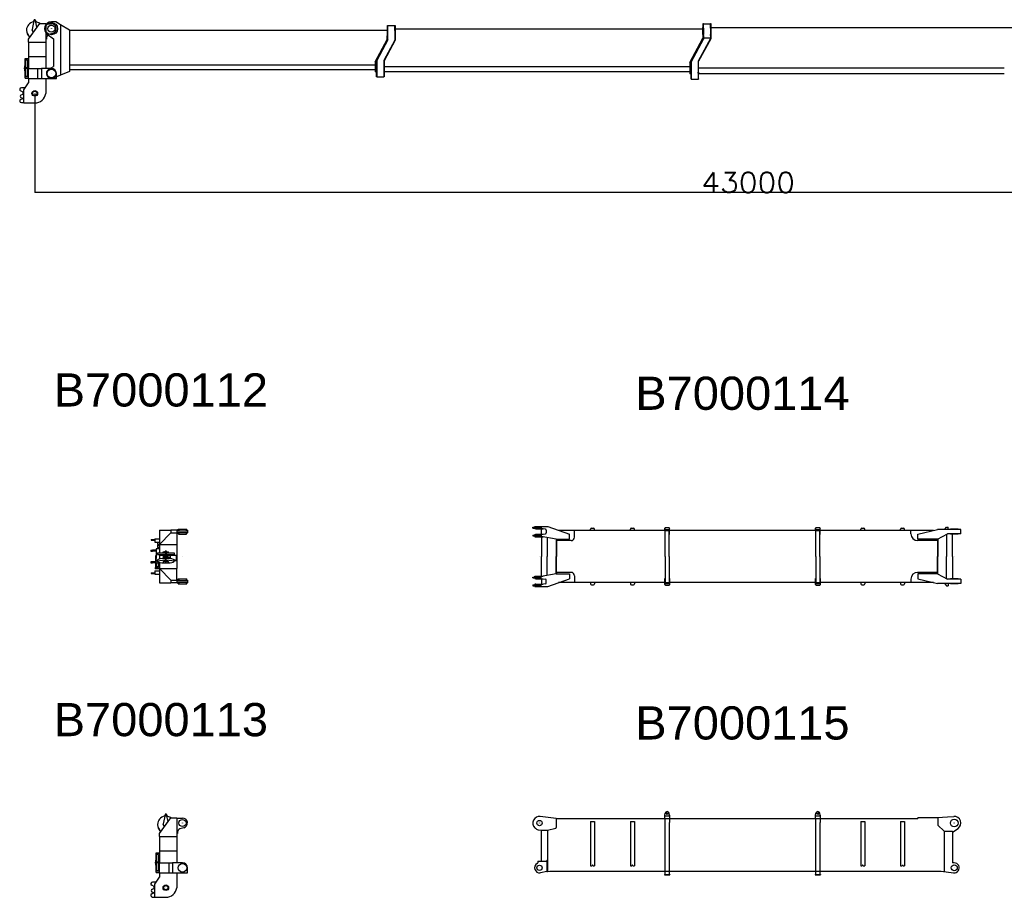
# Model space of a CAD drawing. Extents: x 1292 to 96515, y -55444 to 58338.
# Tile 34 of 80: x 2104 to 31779, y -24748 to 1701. Entities that reach past the tile are written whole.
import ezdxf

# ---------------------------------------------------------------- set-up
doc = ezdxf.new("R2010")
doc.units = 0
doc.header["$PDMODE"] = 35
doc.layers.get('0').update_dxf_attribs({"linetype": 'CONTINUOUS'})
doc.layers.get('DEFPOINTS').update_dxf_attribs({"linetype": 'CONTINUOUS'})
doc.styles.add('MX_DIMTXSTY_3', font='txt.shx', dxfattribs={"width": 1.1, "bigfont": 'extfont.shx'})
doc.styles.add('MX_NOTE_STANDARD', font='txt.shx', dxfattribs={"bigfont": 'extfont.shx'})
doc.dimstyles.new('MXDIMSTYLE', dxfattribs={"dimtxt": 2.8, "dimasz": 2.5, "dimexe": 1, "dimexo": 0.5, "dimgap": 0.5, "dimtad": 1, "dimdsep": 46, "dimtxsty": 'MX_NOTE_STANDARD', "dimblk1": 'OPEN30', "dimblk2": 'OPEN30', "dimsah": 1, "dimcen": 2.5, "dimadec": 0, "dimazin": 0, "dimtfac": 1, "dimtmove": 0, "dimatfit": 3, "dimldrblk": 'OPEN30', "dimfxl": 1, "dimtzin": 0, "dimarcsym": 0})

# ---------------------------------------------------------------- blocks, each defined once
blk = doc.blocks.new('_OPEN30')
at = {"color": 0, "linetype": 'ByBlock', "lineweight": -2}
for p, q in [((-1, 0.267949), (0, 0)), ((0, 0), (-1, -0.267949)), ((0, 0), (-1, 0))]:
    blk.add_line(p, q, dxfattribs=at)
blk = doc.blocks.new('*D14')
at = {"color": 0, "linetype": 'Continuous', "lineweight": -2}
for p, q in [((45558.661174, 1249.810689), (45558.661174, -3509.001811)), ((2558.661864, -520.189799), (2558.661864, -3509.001811)), ((45555.891174, -3508.001811), (2561.431864, -3508.001811))]:
    blk.add_line(p, q, dxfattribs=at)
at = {"layer": 'DEFPOINTS', "color": 0, "linetype": 'Continuous', "lineweight": 0}
for p in [(45558.661174, 1250.310689), (2558.661864, -519.689799), (2558.661864, -3508.001811)]:
    blk.add_point(p, dxfattribs=at)
at = {"color": 0, "linetype": 'Continuous', "lineweight": -2, "xscale": 2.77, "yscale": 2.77, "zscale": 2.77, "rotation": 180}
blk.add_blockref('_OPEN30', (2558.661864, -3508.001811), dxfattribs=at)
at = {"color": 0, "linetype": 'Continuous', "lineweight": -2, "xscale": 2.77, "yscale": 2.77, "zscale": 2.77}
blk.add_blockref('_OPEN30', (45558.661174, -3508.001811), dxfattribs=at)
at = {"color": 0, "linetype": 'Continuous', "insert": (24058.661174, -3207.501811), "char_height": 600, "attachment_point": 5, "line_spacing_factor": 0.792857, "style": 'MX_DIMTXSTY_3'}
blk.add_mtext('\\A1;43000', dxfattribs=at)

msp = doc.modelspace()

# ---------------------------------------------------------------- linework, layer by layer
at = {"color": 41, "linetype": 'Continuous'}
for p, q in [((2368.66, 1113.51), (2708.66, 1590.31)), ((2534.12, 1680.82), (2480.13, 1406.74)), ((2521.75, 1631.75), (2531.2, 1665.96)), ((2541.66, 1676.11), (2541.66, 1679.24)), ((2575.66, 1676.11), (2575.66, 1679.24)), ((2624.33, 1472.04), (2583.2, 1680.82)), ((2608.88, 1629.42), (2583.93, 1677.15)), ((2708.66, 1590.31), (2888.66, 1590.31)), ((2888.66, 1590.31), (2888.66, 1028.31)), ((2888.66, 1580.31), (3058.66, 1580.31)), ((2308.66, 1387.52), (2308.66, 1379.08)), ((2384.98, 1136.39), (2399.43, 1188.73)), ((2478.66, 1389.77), (2478.66, 1391.65)), ((3100.66, 1286.31), (2980.66, 1251.31)), ((2368.66, 1028.31), (2368.66, 1113.51)), ((2368.66, 1028.31), (2888.66, 1028.31)), ((2368.66, 1028.31), (2368.66, 593.31)), ((2908.66, 1110.31), (2888.66, 1110.31)), ((2888.66, 1028.31), (2888.66, 593.31)), ((2908.66, 1155.31), (2908.66, 1110.31)), ((2264.06, 315.31), (2252.06, 315.31)), ((2252.06, 315.31), (2252.06, 313.84)), ((2252.06, 313.84), (2252.06, 259.85)), ((2264.06, 527.31), (2368.66, 527.31)), ((2264.06, 276.92), (2264.06, 527.31)), ((2266.36, 525.01), (2368.66, 525.01)), ((2266.36, 245.31), (2266.36, 525.01)), ((2335.66, 485.31), (2281.66, 485.31)), ((2281.66, 485.31), (2281.66, 245.31)), ((2335.66, 485.31), (2335.66, 245.31)), ((2368.66, 593.31), (2368.66, 230.31)), ((2368.66, 593.31), (2888.66, 593.31)), ((2888.66, 593.31), (2888.66, 230.31)), ((2252.06, 252.31), (2233.96, 252.31)), ((2233.96, 252.31), (2233.96, 235.31)), ((2233.96, 235.31), (2233.96, 218.31)), ((2252.06, 218.31), (2233.96, 218.31)), ((2252.06, 259.85), (2252.06, 210.77)), ((2252.06, 210.77), (2252.06, 156.78)), ((2252.06, 156.78), (2252.06, 155.31)), ((2264.06, 155.31), (2252.06, 155.31)), ((2264.06, 276.92), (2264.06, 259.85)), ((2264.06, 259.85), (2264.06, 210.77)), ((2368.66, 245.31), (2264.06, 245.31)), ((2368.66, 225.31), (2264.06, 225.31)), ((2264.06, 210.77), (2264.06, 193.7)), ((2264.06, -56.69), (2264.06, 193.7)), ((2266.36, -54.39), (2266.36, 225.31)), ((2281.66, 225.31), (2281.66, -14.69)), ((2335.66, 225.31), (2335.66, -14.69)), ((2368.66, 230.31), (2654.26, 230.31)), ((2368.66, -69.69), (2368.66, 230.31)), ((2654.26, -69.69), (2654.26, 230.31)), ((2654.26, 230.31), (2758.66, 230.31)), ((3058.66, 230.31), (2758.66, 230.31)), ((2758.66, 230.31), (2758.66, -69.69)), ((3208.66, -69.69), (3208.66, 80.31)), ((2229.66, -417.09), (2368.66, -197.39)), ((2264.06, -56.69), (2368.66, -56.69)), ((2266.36, -54.39), (2368.66, -54.39)), ((2335.66, -14.69), (2281.66, -14.69)), ((2368.66, -69.69), (2654.26, -69.69)), ((2368.66, -69.69), (2368.66, -197.39)), ((2654.26, -69.69), (2758.66, -69.69)), ((2758.66, -69.69), (3208.66, -69.69)), ((2888.66, -69.69), (2888.66, -519.69)), ((2203.66, -479.69), (2131.75, -444.63)), ((2152.59, -561.7), (2229.66, -533.69)), ((2272.3, -349.69), (2153.66, -349.69)), ((2203.66, -543.14), (2203.66, -479.69)), ((2229.66, -808.69), (2229.66, -417.09)), ((2131.75, -704.75), (2198.31, -672.3)), ((2229.66, -683.69), (2152.59, -655.68)), ((2153.66, -799.69), (2229.66, -799.69)), ((2229.66, -808.69), (2558.66, -808.69)), ((6179.22, -13946.56), (6179.22, -14041.56)), ((6179.22, -13946.56), (6318.22, -13946.56)), ((6318.22, -13686.56), (6658.22, -13686.56)), ((6318.22, -13686.56), (6318.22, -14111.66)), ((6658.22, -13766.56), (6318.22, -14111.66)), ((6900.07, -13686.56), (6658.22, -13686.56)), ((6658.22, -13686.56), (6658.22, -13766.56)), ((6658.22, -13766.56), (6838.22, -13766.56)), ((6838.22, -13686.56), (6838.22, -13766.56)), ((6838.22, -13701.56), (7008.22, -13701.56)), ((6838.22, -13751.56), (7008.22, -13751.56)), ((6900.07, -13766.56), (6838.22, -13766.56)), ((6838.22, -13766.56), (6838.22, -14111.66)), ((6878.22, -13654.56), (6900.07, -13654.56)), ((6878.22, -13686.56), (6878.22, -13654.56)), ((6878.22, -13798.56), (6878.22, -13766.56)), ((6878.22, -13798.56), (6900.07, -13798.56)), ((6900.07, -13651.56), (7116.37, -13651.56)), ((6900.07, -13651.56), (6900.07, -13701.56)), ((6900.07, -13751.56), (6900.07, -13801.56)), ((6900.07, -13801.56), (7116.37, -13801.56)), ((7008.22, -13701.56), (7158.22, -13701.56)), ((7008.22, -13751.56), (7158.22, -13751.56)), ((7116.37, -13651.56), (7116.37, -13701.56)), ((7116.37, -13654.56), (7138.22, -13654.56)), ((7116.37, -13686.56), (7158.22, -13686.56)), ((7116.37, -13751.56), (7116.37, -13801.56)), ((7116.37, -13766.56), (7158.22, -13766.56)), ((7116.37, -13798.56), (7138.22, -13798.56)), ((7138.22, -13686.56), (7138.22, -13654.56)), ((7138.22, -13798.56), (7138.22, -13766.56)), ((7158.22, -13686.56), (7158.22, -13766.56)), ((6069.22, -13961.56), (6102.15, -13961.56)), ((6069.22, -13961.56), (6069.22, -13983.56)), ((6069.22, -13983.56), (6102.15, -13983.56)), ((6102.15, -13961.56), (6179.22, -13961.56)), ((6102.15, -13983.56), (6179.22, -13983.56)), ((6179.22, -14041.56), (6318.22, -14041.56)), ((6258.22, -14057.06), (6318.22, -14057.06)), ((6258.22, -14057.06), (6258.22, -14111.06)), ((6258.22, -14111.06), (6318.22, -14111.06)), ((6258.22, -14137.06), (6318.22, -14137.06)), ((6258.22, -14137.06), (6258.22, -14191.06)), ((6258.22, -14191.06), (6318.22, -14191.06)), ((6258.22, -14217.06), (6318.22, -14217.06)), ((6258.22, -14217.06), (6258.22, -14247.06)), ((6318.22, -14111.66), (6838.22, -14111.66)), ((6318.22, -14111.66), (6318.22, -14364.56)), ((6838.22, -14111.66), (6838.22, -14841.46)), ((6053.22, -14284.06), (6103.22, -14284.06)), ((6053.22, -14284.06), (6053.22, -14316.06)), ((6053.22, -14316.06), (6103.22, -14316.06)), ((6213.62, -14284.06), (6103.22, -14284.06)), ((6213.62, -14316.06), (6103.22, -14316.06)), ((6201.62, -14459.06), (6201.62, -14554.34)), ((6213.62, -14459.06), (6201.62, -14459.06)), ((6213.62, -14247.06), (6213.62, -14539.06)), ((6318.22, -14247.06), (6213.62, -14247.06)), ((6213.62, -14669.06), (6213.62, -14539.06)), ((6258.22, -14364.56), (6388.37, -14364.56)), ((6258.22, -14364.56), (6258.22, -14418.56)), ((6258.22, -14418.56), (6388.37, -14418.56)), ((6318.22, -14418.56), (6318.22, -14551.68)), ((6328.22, -14441.56), (6484.12, -14441.56)), ((6328.22, -14549.95), (6328.22, -14441.56)), ((6388.37, -14364.56), (6498.22, -14364.56)), ((6388.37, -14418.56), (6498.22, -14418.56)), ((6423.37, -14540.31), (6484.12, -14505.46)), ((6429.69, -14337.26), (6428.22, -14337.26)), ((6428.22, -14349.26), (6428.22, -14337.26)), ((6429.69, -14349.26), (6428.22, -14349.26)), ((6429.55, -14457.56), (6429.55, -14520.56)), ((6429.55, -14457.56), (6484.12, -14457.56)), ((6429.55, -14520.56), (6484.12, -14489.26)), ((6429.69, -14337.26), (6483.68, -14337.26)), ((6429.69, -14349.26), (6483.68, -14349.26)), ((6443.22, -14349.26), (6443.22, -14364.56)), ((6443.22, -14418.56), (6443.22, -14441.56)), ((6532.76, -14337.26), (6483.68, -14337.26)), ((6532.76, -14349.26), (6483.68, -14349.26)), ((6484.12, -14441.56), (6530.38, -14441.56)), ((6484.12, -14457.56), (6530.38, -14457.56)), ((6525.22, -14317.26), (6491.22, -14317.26)), ((6491.22, -14337.26), (6491.22, -14317.26)), ((6498.22, -14349.26), (6498.22, -14441.56)), ((6498.22, -14595.95), (6498.22, -14508.37)), ((6518.22, -14349.26), (6518.22, -14441.56)), ((6518.22, -14364.56), (6758.22, -14364.56)), ((6518.22, -14418.56), (6758.22, -14418.56)), ((6518.22, -14595.95), (6518.22, -14508.37)), ((6525.22, -14337.26), (6525.22, -14317.26)), ((6530.38, -14441.56), (6828.22, -14441.56)), ((6636.31, -14457.56), (6530.38, -14457.56)), ((6636.31, -14520.56), (6530.38, -14488.48)), ((6671.85, -14547.53), (6530.38, -14504.67)), ((6532.76, -14337.26), (6586.75, -14337.26)), ((6532.76, -14349.26), (6586.75, -14349.26)), ((6573.22, -14349.26), (6573.22, -14364.56)), ((6573.22, -14418.56), (6573.22, -14441.56)), ((6588.22, -14337.26), (6586.75, -14337.26)), ((6588.22, -14349.26), (6586.75, -14349.26)), ((6588.22, -14349.26), (6588.22, -14337.26)), ((6636.31, -14457.56), (6636.31, -14520.56)), ((6758.22, -14364.56), (6758.22, -14418.56)), ((6828.22, -14594.89), (6828.22, -14441.56)), ((6103.22, -14637.06), (6053.22, -14637.06)), ((6053.22, -14637.06), (6053.22, -14669.06)), ((6053.22, -14669.06), (6103.22, -14669.06)), ((6201.62, -14637.06), (6103.22, -14637.06)), ((6201.62, -14669.06), (6103.22, -14669.06)), ((6183.52, -14810.06), (6183.52, -14844.06)), ((6201.62, -14810.06), (6183.52, -14810.06)), ((6201.62, -14554.34), (6201.62, -14831.84)), ((6201.62, -14831.84), (6201.62, -14852.06)), ((6213.62, -14744.09), (6213.62, -14669.06)), ((6213.62, -14669.06), (6318.22, -14669.06)), ((6213.62, -14744.09), (6213.62, -14831.84)), ((6213.62, -14756.56), (6215.92, -14756.56)), ((6213.62, -14817.06), (6318.22, -14817.06)), ((6213.62, -14831.84), (6213.62, -14852.06)), ((6213.62, -14837.06), (6318.22, -14837.06)), ((6215.92, -14756.56), (6215.92, -14669.75)), ((6215.92, -14669.75), (6318.22, -14669.75)), ((6231.22, -14669.75), (6231.22, -14789.06)), ((6285.22, -14789.06), (6231.22, -14789.06)), ((6258.22, -14630.43), (6258.22, -14577.1)), ((6258.22, -14789.06), (6258.22, -14816.06)), ((6258.22, -14816.06), (6318.22, -14816.06)), ((6285.22, -14669.75), (6285.22, -14789.06)), ((6285.22, -14682.06), (6318.22, -14682.06)), ((6285.22, -14736.06), (6318.22, -14736.06)), ((6285.22, -14762.06), (6318.22, -14762.06)), ((6318.22, -14655.85), (6318.22, -14841.46)), ((6428.22, -14644.58), (6428.22, -14656.44)), ((6483.68, -14598.78), (6429.69, -14642.19)), ((6483.68, -14610.63), (6429.69, -14654.04)), ((6443.22, -14631.32), (6443.22, -14630.43)), ((6491.22, -14611.38), (6491.22, -14631.14)), ((6525.22, -14611.38), (6525.22, -14631.14)), ((6586.75, -14642.19), (6532.76, -14598.78)), ((6586.75, -14654.04), (6532.76, -14610.63)), ((6573.22, -14631.32), (6573.22, -14630.43)), ((6588.22, -14644.58), (6588.22, -14656.44)), ((6828.22, -14594.89), (6757.06, -14573.34)), ((6758.22, -14630.43), (6758.22, -14577.09)), ((6758.22, -14594.89), (6828.22, -14594.89)), ((6069.22, -14969.56), (6102.15, -14969.56)), ((6069.22, -14969.56), (6069.22, -14991.56)), ((6069.22, -14991.56), (6102.15, -14991.56)), ((6102.15, -14969.56), (6179.22, -14969.56)), ((6102.15, -14991.56), (6179.22, -14991.56)), ((6179.22, -14911.56), (6179.22, -15006.56)), ((6179.22, -14911.56), (6318.22, -14911.56)), ((6179.22, -15006.56), (6318.22, -15006.56)), ((6201.62, -14844.06), (6183.52, -14844.06)), ((6213.62, -14852.06), (6201.62, -14852.06)), ((6318.22, -14841.46), (6658.22, -15186.56)), ((6318.22, -14841.46), (6318.22, -15266.56)), ((6318.22, -14841.46), (6838.22, -14841.46)), ((6838.22, -15186.56), (6838.22, -14841.46)), ((6318.22, -15266.56), (6658.22, -15266.56)), ((6658.22, -15186.56), (6838.22, -15186.56)), ((6658.22, -15186.56), (6658.22, -15266.56)), ((6900.07, -15266.56), (6658.22, -15266.56)), ((6900.07, -15186.56), (6838.22, -15186.56)), ((6838.22, -15186.56), (6838.22, -15266.56)), ((6838.22, -15201.56), (7008.22, -15201.56)), ((6838.22, -15251.56), (7008.22, -15251.56)), ((6878.22, -15154.56), (6900.07, -15154.56)), ((6878.22, -15186.56), (6878.22, -15154.56)), ((6878.22, -15298.56), (6878.22, -15266.56)), ((6878.22, -15298.56), (6900.07, -15298.56)), ((6900.07, -15151.56), (7116.37, -15151.56)), ((6900.07, -15151.56), (6900.07, -15201.56)), ((6900.07, -15251.56), (6900.07, -15301.56)), ((6900.07, -15301.56), (7116.37, -15301.56)), ((7008.22, -15201.56), (7158.22, -15201.56)), ((7008.22, -15251.56), (7158.22, -15251.56)), ((7116.37, -15151.56), (7116.37, -15201.56)), ((7116.37, -15154.56), (7138.22, -15154.56)), ((7116.37, -15186.56), (7158.22, -15186.56)), ((7116.37, -15251.56), (7116.37, -15301.56)), ((7116.37, -15266.56), (7158.22, -15266.56)), ((7116.37, -15298.56), (7138.22, -15298.56)), ((7138.22, -15186.56), (7138.22, -15154.56)), ((7138.22, -15298.56), (7138.22, -15266.56)), ((7158.22, -15186.56), (7158.22, -15266.56)), ((6258.22, -22551.45), (6258.22, -22559.9)), ((6318.22, -22825.47), (6658.22, -22348.67)), ((6428.22, -22549.2), (6428.22, -22547.32)), ((6483.68, -22258.15), (6429.69, -22532.23)), ((6471.31, -22307.23), (6480.75, -22273.01)), ((6491.22, -22262.87), (6491.22, -22259.74)), ((6525.22, -22262.87), (6525.22, -22259.74)), ((6573.89, -22466.93), (6532.76, -22258.15)), ((6558.44, -22309.55), (6533.49, -22261.83)), ((6658.22, -22348.67), (6838.22, -22348.67)), ((6838.22, -22348.67), (6838.22, -22910.67)), ((6838.22, -22358.67), (7008.22, -22358.67)), ((6318.22, -22910.67), (6318.22, -22825.47)), ((6334.54, -22802.58), (6348.99, -22750.25)), ((6858.22, -22828.67), (6838.22, -22828.67)), ((6858.22, -22783.67), (6858.22, -22828.67)), ((7050.22, -22652.67), (6930.22, -22687.67)), ((6318.22, -22910.67), (6318.22, -23345.67)), ((6318.22, -22910.67), (6838.22, -22910.67)), ((6838.22, -22910.67), (6838.22, -23345.67)), ((6213.62, -23662.06), (6213.62, -23411.67)), ((6213.62, -23411.67), (6318.22, -23411.67)), ((6215.92, -23693.67), (6215.92, -23413.97)), ((6215.92, -23413.97), (6318.22, -23413.97)), ((6318.22, -23345.67), (6838.22, -23345.67)), ((6318.22, -23345.67), (6318.22, -23708.67)), ((6838.22, -23345.67), (6838.22, -23708.67)), ((6183.52, -23686.67), (6183.52, -23703.67)), ((6201.62, -23686.67), (6183.52, -23686.67)), ((6183.52, -23703.67), (6183.52, -23720.67)), ((6201.62, -23720.67), (6183.52, -23720.67)), ((6201.62, -23623.67), (6201.62, -23625.14)), ((6213.62, -23623.67), (6201.62, -23623.67)), ((6201.62, -23625.14), (6201.62, -23679.13)), ((6201.62, -23679.13), (6201.62, -23728.21)), ((6201.62, -23728.21), (6201.62, -23782.19)), ((6213.62, -23662.06), (6213.62, -23679.13)), ((6213.62, -23679.13), (6213.62, -23728.21)), ((6318.22, -23693.67), (6213.62, -23693.67)), ((6318.22, -23713.67), (6213.62, -23713.67)), ((6213.62, -23728.21), (6213.62, -23745.28)), ((6215.92, -23993.37), (6215.92, -23713.67)), ((6231.22, -23453.67), (6231.22, -23693.67)), ((6285.22, -23453.67), (6231.22, -23453.67)), ((6231.22, -23713.67), (6231.22, -23953.67)), ((6285.22, -23453.67), (6285.22, -23693.67)), ((6285.22, -23713.67), (6285.22, -23953.67)), ((6318.22, -24008.67), (6318.22, -23708.67)), ((6318.22, -23708.67), (6603.82, -23708.67)), ((6603.82, -23708.67), (6708.22, -23708.67)), ((6603.82, -24008.67), (6603.82, -23708.67)), ((6708.22, -23708.67), (6708.22, -24008.67)), ((7008.22, -23708.67), (6708.22, -23708.67)), ((6201.62, -23782.19), (6201.62, -23783.67)), ((6213.62, -23783.67), (6201.62, -23783.67)), ((6213.62, -23995.67), (6213.62, -23745.28)), ((6213.62, -23995.67), (6318.22, -23995.67)), ((6215.92, -23993.37), (6318.22, -23993.37)), ((6285.22, -23953.67), (6231.22, -23953.67)), ((6318.22, -24008.67), (6318.22, -24136.37)), ((6318.22, -24008.67), (6603.82, -24008.67)), ((6603.82, -24008.67), (6708.22, -24008.67)), ((6708.22, -24008.67), (7158.22, -24008.67)), ((6838.22, -24008.67), (6838.22, -24458.67)), ((7158.22, -24008.67), (7158.22, -23858.67)), ((6221.86, -24288.67), (6103.22, -24288.67)), ((6179.22, -24356.07), (6318.22, -24136.37)), ((6153.22, -24418.67), (6081.31, -24383.61)), ((6081.31, -24643.72), (6147.87, -24611.27)), ((6102.15, -24500.67), (6179.22, -24472.67)), ((6179.22, -24622.67), (6102.15, -24594.66)), ((6153.22, -24482.11), (6153.22, -24418.67)), ((6179.22, -24747.67), (6179.22, -24356.07)), ((6103.22, -24738.67), (6179.22, -24738.67)), ((6179.22, -24747.67), (6508.22, -24747.67))]:
    msp.add_line(p, q, dxfattribs=at)
at = {"color": 162, "linetype": 'Continuous'}
for p, q in [((3188.16, 1635.31), (3058.66, 1635.31)), ((3331.46, 1549.77), (3188.16, 1635.31)), ((3608.66, 1384.31), (3331.46, 1549.77)), ((3331.46, 1549.77), (3331.46, 30.31)), ((13192.66, 1377.31), (13192.66, 1527.31)), ((13192.66, 1527.31), (13202.66, 1527.31)), ((13202.66, 1093.79), (13202.66, 1527.31)), ((13408.66, 1517.31), (13202.66, 1517.31)), ((13408.66, 1527.31), (13418.66, 1527.31)), ((13408.66, 1377.31), (13408.66, 1527.31)), ((13418.66, 1527.31), (13418.66, 1377.31)), ((22698.66, 1530.31), (22698.66, 1585.31)), ((22698.66, 1585.31), (22710.66, 1585.31)), ((22698.66, 1466.1), (22698.66, 1530.31)), ((22710.66, 1466.1), (22710.66, 1585.31)), ((22710.66, 1575.31), (22920.66, 1575.31)), ((22920.66, 1585.31), (22932.66, 1585.31)), ((22920.66, 1530.31), (22920.66, 1585.31)), ((22920.66, 1466.1), (22920.66, 1530.31)), ((22932.66, 1585.31), (22932.66, 1530.31)), ((22932.66, 1530.31), (22932.66, 1466.1)), ((2934.89, 1266.89), (3118.66, 1127.71)), ((3608.66, 1384.31), (13178.66, 1384.31)), ((3608.66, 1384.31), (3608.66, 144.31)), ((13178.66, 1427.31), (13178.66, 1217.71)), ((13178.66, 1427.31), (13192.66, 1427.31)), ((13178.66, 1102.81), (13178.66, 1217.71)), ((13192.66, 1096.31), (13192.66, 1377.31)), ((13408.66, 1377.31), (13408.66, 1086.34)), ((13418.66, 1427.31), (22688.66, 1427.31)), ((13418.66, 1377.31), (13418.66, 1083.81)), ((22688.66, 1259.11), (22688.66, 1470.31)), ((22688.66, 1470.31), (22698.66, 1470.31)), ((22688.66, 1259.11), (22688.66, 1143.31)), ((22698.66, 1445.32), (22698.66, 1466.1)), ((22698.66, 1445.32), (22698.66, 1251.18)), ((22698.66, 1225.4), (22698.66, 1251.18)), ((22698.66, 1225.4), (22698.66, 1153.11)), ((22710.66, 1445.32), (22710.66, 1466.1)), ((22710.66, 1445.32), (22710.66, 1251.18)), ((22710.66, 1225.4), (22710.66, 1251.18)), ((22710.66, 1225.4), (22710.66, 1153.11)), ((22920.66, 1445.32), (22920.66, 1466.1)), ((22920.66, 1445.32), (22920.66, 1251.18)), ((22920.66, 1225.4), (22920.66, 1251.18)), ((22920.66, 1225.4), (22920.66, 1153.11)), ((22932.66, 1470.31), (32213.66, 1470.31)), ((22932.66, 1466.1), (22932.66, 1445.32)), ((22932.66, 1445.32), (22932.66, 1251.18)), ((22932.66, 1251.18), (22932.66, 1225.4)), ((22932.66, 1225.4), (22932.66, 1153.11)), ((3118.66, 1127.71), (3118.66, 285.91)), ((12818.66, 427.81), (13178.66, 1102.81)), ((12858.66, 476.31), (13192.66, 1096.31)), ((13202.66, 1093.79), (12868.66, 473.79)), ((13408.66, 1086.34), (13073.66, 466.34)), ((13418.66, 1083.81), (13083.66, 463.81)), ((22298.66, 408.31), (22688.66, 1143.31)), ((22338.66, 446.31), (22698.66, 1121.31)), ((22350.66, 443.31), (22710.66, 1118.31)), ((22920.66, 1129.68), (22551.66, 454.68)), ((22932.66, 1126.61), (22563.66, 451.61)), ((22698.66, 1153.11), (22698.66, 1121.31)), ((22698.66, 1153.11), (22710.66, 1153.11)), ((22710.66, 1153.11), (22920.66, 1153.11)), ((22710.66, 1153.11), (22710.66, 1118.31)), ((22920.66, 1153.11), (22932.66, 1153.11)), ((22920.66, 1153.11), (22920.66, 1129.68)), ((22932.66, 1153.11), (22932.66, 1126.61)), ((12818.66, 333.41), (3608.66, 333.41)), ((12818.66, 427.81), (12818.66, 283.31)), ((12858.66, 191.77), (12858.66, 476.31)), ((12868.66, 473.79), (12868.66, -21.69)), ((13073.66, 466.34), (13073.66, 191.77)), ((13083.66, 463.81), (13083.66, 191.77)), ((22298.66, 408.31), (22298.66, 236.41)), ((22338.66, 114.98), (22338.66, 446.31)), ((22350.66, -91.69), (22350.66, 443.31)), ((22551.66, 454.68), (22551.66, 114.98)), ((22563.66, 114.98), (22563.66, 451.61)), ((2985.31, 211.15), (3118.66, 285.91)), ((3331.46, 30.31), (3115.71, -58.42)), ((3608.66, 144.31), (3331.46, 30.31)), ((12818.66, 187.31), (3608.66, 187.31)), ((12818.66, 283.31), (12818.66, 134.88)), ((12858.66, 283.31), (12818.66, 283.31)), ((12818.66, 134.88), (12818.66, 128.31)), ((12858.66, 128.31), (12818.66, 128.31)), ((12858.66, 164.32), (12858.66, 191.77)), ((12858.66, -13.2), (12858.66, 164.32)), ((13073.66, 191.77), (13073.66, 164.32)), ((13073.66, 164.32), (13073.66, -13.2)), ((22298.66, 283.31), (13083.66, 283.31)), ((13083.66, 191.77), (13083.66, 164.32)), ((13083.66, 164.32), (13083.66, -13.2)), ((22298.66, 128.31), (13083.66, 128.31)), ((22298.66, 236.41), (22298.66, 69.31)), ((22338.66, 236.41), (22298.66, 236.41)), ((22338.66, 69.31), (22298.66, 69.31)), ((22338.66, 87.58), (22338.66, 114.98)), ((22338.66, -83.03), (22338.66, 87.58)), ((22551.66, 87.58), (22551.66, 114.98)), ((22551.66, 87.58), (22551.66, -83.03)), ((31778.66, 236.41), (22563.66, 236.41)), ((22563.66, 114.98), (22563.66, 87.58)), ((22563.66, -83.03), (22563.66, 87.58)), ((31778.66, 69.31), (22563.66, 69.31)), ((12858.66, -21.69), (12858.66, -13.2)), ((12868.66, -21.69), (12858.66, -21.69)), ((12868.66, -16.69), (13073.66, -16.69)), ((13073.66, -13.2), (13073.66, -21.69)), ((13083.66, -21.69), (13073.66, -21.69)), ((13083.66, -13.2), (13083.66, -21.69)), ((22338.66, -91.69), (22338.66, -83.03)), ((22338.66, -91.69), (22350.66, -91.69)), ((22350.66, -86.69), (22551.66, -86.69)), ((22551.66, -91.69), (22551.66, -83.03)), ((22551.66, -91.69), (22563.66, -91.69)), ((22563.66, -83.03), (22563.66, -91.69))]:
    msp.add_line(p, q, dxfattribs=at)
at = {"color": 11, "linetype": 'Continuous'}
for p, q in [((17570.79, -13596.56), (17824.9, -13596.56)), ((17570.79, -13621.56), (17570.79, -13596.56)), ((17570.79, -13621.56), (17824.9, -13621.56)), ((17630.79, -13596.56), (17630.79, -13571.56)), ((17630.79, -13571.56), (17910.79, -13571.56)), ((17630.79, -13638.56), (17630.79, -13621.56)), ((17660.79, -13646.56), (17630.79, -13638.56)), ((17660.8, -13646.56), (17884.46, -13646.56)), ((17824.9, -13576.56), (18020.79, -13576.56)), ((17824.9, -13576.56), (17824.9, -13636.56)), ((17948.78, -13657.36), (17824.9, -13636.57)), ((17825.32, -13806.56), (17825.32, -13646.56)), ((17910.79, -13576.56), (17910.79, -13571.56)), ((18020.79, -13576.56), (18671.65, -13806.07)), ((19338.79, -13623.56), (19398.79, -13623.56)), ((20538.79, -13623.56), (20598.79, -13623.56)), ((21546.79, -13632.56), (21546.79, -13817.56)), ((21546.79, -13632.56), (21548.79, -13632.56)), ((21548.79, -13622.55), (21563.8, -13607.55)), ((21548.79, -13660.56), (21548.79, -13622.55)), ((21563.79, -13607.55), (21673.79, -13607.55)), ((21673.79, -13607.55), (21688.79, -13622.55)), ((21688.79, -13660.56), (21688.79, -13622.55)), ((21688.79, -13632.56), (21690.8, -13632.56)), ((21690.8, -13817.56), (21690.8, -13632.56)), ((26088.78, -13632.56), (26088.78, -13817.56)), ((26088.78, -13632.56), (26090.79, -13632.56)), ((26090.79, -13622.56), (26105.79, -13607.55)), ((26090.79, -13660.56), (26090.79, -13622.55)), ((26105.79, -13607.55), (26215.79, -13607.55)), ((26215.79, -13607.55), (26230.79, -13622.55)), ((26230.79, -13660.56), (26230.79, -13622.55)), ((26230.79, -13632.56), (26232.8, -13632.56)), ((26232.8, -13817.56), (26232.8, -13632.56)), ((27480.79, -13623.56), (27540.79, -13623.56)), ((28680.79, -13623.56), (28740.79, -13623.56)), ((29990.53, -13651.57), (30040.53, -13591.56)), ((30040.53, -13591.56), (30090.53, -13591.56)), ((30090.53, -13661.56), (30090.53, -13591.56)), ((17570.79, -13831.56), (17570.79, -13856.56)), ((17570.79, -13831.56), (17824.9, -13831.56)), ((17570.79, -13856.56), (17824.9, -13856.56)), ((17630.79, -13814.56), (17660.79, -13806.56)), ((17630.79, -13814.55), (17630.79, -13831.56)), ((17630.79, -13856.56), (17630.79, -13881.56)), ((17630.79, -13881.56), (17877.46, -13881.56)), ((17660.79, -13806.56), (17884.47, -13806.56)), ((17824.9, -13816.56), (17948.78, -13795.77)), ((17824.9, -13816.56), (17824.9, -13871.56)), ((18271.66, -13956.56), (17824.9, -13871.56)), ((17825.32, -13881.56), (17825.32, -14476.56)), ((17973.81, -13686.95), (17973.81, -13766.18)), ((18000.79, -13905.03), (18000.79, -14476.56)), ((18825.79, -13689.55), (18341.23, -13689.55)), ((18671.65, -13956.56), (18671.65, -13806.06)), ((18825.79, -13897.56), (18825.79, -13689.55)), ((19368.79, -13697.56), (18828.79, -13697.56)), ((19308.79, -13697.56), (19308.79, -13653.56)), ((20568.79, -13697.56), (19368.79, -13697.56)), ((19428.79, -13697.56), (19428.79, -13653.56)), ((20508.79, -13697.56), (20508.79, -13653.56)), ((21546.79, -13697.56), (20568.79, -13697.56)), ((20628.79, -13697.56), (20628.79, -13653.56)), ((21546.79, -13817.56), (21558.79, -13817.56)), ((21553.79, -13665.56), (21548.79, -13660.56)), ((21548.79, -13665.56), (21688.79, -13665.56)), ((21548.79, -13697.56), (21548.79, -13665.56)), ((21548.79, -13697.56), (21688.79, -13697.56)), ((21558.79, -14476.56), (21558.79, -13697.56)), ((21678.79, -14476.56), (21678.79, -13697.56)), ((21678.79, -13817.56), (21690.8, -13817.56)), ((21683.79, -13665.56), (21688.79, -13660.56)), ((21688.79, -13697.56), (21688.79, -13665.56)), ((26088.78, -13697.56), (21690.8, -13697.56)), ((26088.78, -13817.56), (26100.79, -13817.56)), ((26090.79, -13660.56), (26095.79, -13665.56)), ((26090.79, -13665.56), (26230.79, -13665.56)), ((26090.79, -13697.56), (26090.79, -13665.56)), ((26090.79, -13697.56), (26230.79, -13697.56)), ((26100.79, -14476.56), (26100.79, -13697.56)), ((26220.79, -14476.56), (26220.79, -13697.56)), ((26220.79, -13817.56), (26232.79, -13817.56)), ((26230.79, -13660.56), (26225.79, -13665.56)), ((26230.79, -13697.56), (26230.79, -13665.56)), ((27510.79, -13697.56), (26232.8, -13697.56)), ((27450.79, -13697.56), (27450.79, -13653.56)), ((28710.79, -13697.56), (27510.79, -13697.56)), ((27570.79, -13697.56), (27570.79, -13653.56)), ((28650.79, -13697.56), (28650.79, -13653.56)), ((28960.79, -13697.56), (28710.79, -13697.56)), ((28770.79, -13697.56), (28770.79, -13653.56)), ((28965.79, -13797.56), (28965.79, -13689.55)), ((29648.8, -13689.55), (28965.79, -13689.55)), ((29169.97, -13806.55), (29769.96, -13661.56)), ((29169.97, -13956.56), (29169.97, -13806.56)), ((30470.79, -13661.56), (29769.96, -13661.56)), ((29769.97, -13956.55), (30069.01, -13791.56)), ((29990.53, -13661.56), (29990.53, -13651.56)), ((30038.79, -13806.3), (30038.79, -14476.56)), ((30470.79, -13791.56), (30069.01, -13791.56)), ((30155.79, -13661.56), (30155.79, -13651.56)), ((30385.79, -13651.56), (30155.79, -13651.56)), ((30155.79, -13801.55), (30155.79, -13791.56)), ((30385.79, -13801.55), (30155.79, -13801.55)), ((30220.79, -14476.56), (30220.79, -13801.55)), ((30385.79, -13661.56), (30385.79, -13651.56)), ((30385.79, -13801.55), (30385.79, -13791.56)), ((30470.79, -13791.56), (30470.79, -13661.56)), ((18270.79, -13956.56), (18671.65, -13956.56)), ((18270.79, -13956.56), (18270.79, -14476.56)), ((18280.79, -13956.56), (18280.79, -14476.56)), ((18289.79, -13956.56), (18289.79, -13997.56)), ((18725.79, -13997.56), (18289.79, -13997.56)), ((29750.79, -13997.56), (29160.79, -13997.56)), ((29770.79, -13956.56), (29169.97, -13956.56)), ((29750.79, -13956.56), (29750.79, -13997.56)), ((29760.79, -13956.56), (29760.79, -14476.56)), ((29770.79, -13956.1), (29770.79, -14476.56)), ((17825.32, -15071.56), (17825.32, -14476.56)), ((18000.79, -15048.09), (18000.79, -14476.56)), ((18270.79, -14996.56), (18270.79, -14476.56)), ((18280.79, -14996.56), (18280.79, -14476.56)), ((21558.79, -14476.56), (21558.79, -15255.57)), ((21678.79, -14476.56), (21678.79, -15255.57)), ((26100.79, -14476.56), (26100.79, -15255.57)), ((26220.79, -14476.56), (26220.79, -15255.57)), ((29760.79, -14996.57), (29760.79, -14476.56)), ((29770.79, -14997.02), (29770.79, -14476.56)), ((30038.79, -15146.83), (30038.79, -14476.56)), ((30220.79, -14476.57), (30220.79, -15151.57)), ((17570.79, -15096.56), (17824.9, -15096.56)), ((17570.79, -15121.56), (17570.79, -15096.56)), ((17570.79, -15121.56), (17824.9, -15121.56)), ((17630.79, -15071.56), (17877.46, -15071.56)), ((17630.79, -15096.56), (17630.79, -15071.56)), ((17630.79, -15138.57), (17630.79, -15121.56)), ((18271.66, -14996.56), (17824.9, -15081.56)), ((17824.9, -15136.56), (17824.9, -15081.56)), ((18270.79, -14996.56), (18671.65, -14996.56)), ((18289.79, -14996.56), (18289.79, -14955.57)), ((18725.79, -14955.57), (18289.79, -14955.57)), ((18671.65, -14996.56), (18671.65, -15147.06)), ((18825.79, -15055.57), (18825.79, -15263.57)), ((29750.79, -14955.57), (29160.79, -14955.57)), ((29169.97, -14996.57), (29169.97, -15146.57)), ((29770.79, -14996.57), (29169.97, -14996.57)), ((29750.79, -14996.57), (29750.79, -14955.57)), ((29769.97, -14996.57), (30069.01, -15161.57)), ((17570.79, -15331.57), (17570.79, -15356.56)), ((17570.79, -15331.57), (17824.9, -15331.57)), ((17570.79, -15356.56), (17824.9, -15356.56)), ((17630.79, -15138.57), (17660.79, -15146.57)), ((17660.79, -15306.57), (17630.79, -15314.57)), ((17630.79, -15314.56), (17630.79, -15331.57)), ((17630.79, -15356.56), (17630.79, -15381.56)), ((17630.79, -15381.56), (17910.79, -15381.56)), ((17660.79, -15146.56), (17884.47, -15146.56)), ((17660.8, -15306.56), (17884.46, -15306.56)), ((17824.9, -15136.56), (17948.78, -15157.36)), ((17948.78, -15295.76), (17824.9, -15316.56)), ((17824.9, -15376.56), (17824.9, -15316.56)), ((17824.9, -15376.56), (18020.79, -15376.56)), ((17825.32, -15146.56), (17825.32, -15306.56)), ((17910.79, -15376.56), (17910.79, -15381.56)), ((17973.81, -15266.18), (17973.81, -15186.94)), ((18020.79, -15376.56), (18671.65, -15147.06)), ((18825.79, -15263.57), (18341.23, -15263.57)), ((19368.79, -15255.57), (18828.79, -15255.57)), ((19308.79, -15255.57), (19308.79, -15299.57)), ((19338.79, -15329.57), (19398.79, -15329.57)), ((20568.79, -15255.57), (19368.79, -15255.57)), ((19428.79, -15255.57), (19428.79, -15299.57)), ((20508.79, -15255.57), (20508.79, -15299.57)), ((20538.79, -15329.57), (20598.79, -15329.57)), ((21546.79, -15255.57), (20568.79, -15255.57)), ((20628.79, -15255.57), (20628.79, -15299.57)), ((21546.79, -15135.57), (21558.79, -15135.57)), ((21546.79, -15320.57), (21546.79, -15135.57)), ((21546.79, -15320.57), (21548.79, -15320.57)), ((21548.79, -15255.57), (21688.79, -15255.57)), ((21548.79, -15255.57), (21548.79, -15287.57)), ((21548.79, -15287.57), (21688.79, -15287.57)), ((21553.79, -15287.57), (21548.79, -15292.57)), ((21548.79, -15292.57), (21548.79, -15330.57)), ((21548.79, -15330.57), (21563.8, -15345.57)), ((21563.79, -15345.57), (21673.79, -15345.57)), ((21673.79, -15345.57), (21688.79, -15330.57)), ((21678.79, -15135.57), (21690.8, -15135.57)), ((21683.79, -15287.57), (21688.79, -15292.57)), ((21688.79, -15255.57), (21688.79, -15287.57)), ((21688.79, -15292.57), (21688.79, -15330.57)), ((21688.79, -15320.57), (21690.8, -15320.57)), ((21690.8, -15135.57), (21690.8, -15320.57)), ((26088.78, -15255.57), (21690.8, -15255.57)), ((26088.78, -15135.57), (26100.79, -15135.57)), ((26088.78, -15320.57), (26088.78, -15135.57)), ((26088.78, -15320.57), (26090.79, -15320.57)), ((26090.79, -15255.57), (26230.79, -15255.57)), ((26090.79, -15255.57), (26090.79, -15287.57)), ((26090.79, -15287.57), (26230.79, -15287.57)), ((26090.79, -15292.57), (26095.79, -15287.57)), ((26090.79, -15292.57), (26090.79, -15330.57)), ((26090.79, -15330.57), (26105.79, -15345.57)), ((26105.79, -15345.57), (26215.79, -15345.57)), ((26215.79, -15345.57), (26230.79, -15330.57)), ((26220.79, -15135.57), (26232.79, -15135.57)), ((26230.79, -15292.57), (26225.79, -15287.57)), ((26230.79, -15255.57), (26230.79, -15287.57)), ((26230.79, -15292.57), (26230.79, -15330.57)), ((26230.79, -15320.57), (26232.8, -15320.57)), ((26232.8, -15135.57), (26232.8, -15320.57)), ((27510.79, -15255.57), (26232.8, -15255.57)), ((27450.79, -15255.57), (27450.79, -15299.57)), ((27480.79, -15329.57), (27540.79, -15329.57)), ((28710.79, -15255.57), (27510.79, -15255.57)), ((27570.79, -15255.57), (27570.79, -15299.57)), ((28650.79, -15255.57), (28650.79, -15299.57)), ((28680.79, -15329.57), (28740.79, -15329.57)), ((28960.79, -15255.57), (28710.79, -15255.57)), ((28770.79, -15255.57), (28770.79, -15299.57)), ((28965.79, -15155.57), (28965.79, -15263.57)), ((29648.8, -15263.57), (28965.79, -15263.57)), ((29169.97, -15146.57), (29769.96, -15291.57)), ((30470.79, -15291.57), (29769.96, -15291.57)), ((29990.53, -15291.57), (29990.53, -15301.57)), ((29990.53, -15301.55), (30040.53, -15361.56)), ((30040.53, -15361.57), (30090.53, -15361.57)), ((30470.79, -15161.57), (30069.01, -15161.57)), ((30090.53, -15291.57), (30090.53, -15361.57)), ((30385.79, -15151.57), (30155.79, -15151.57)), ((30155.79, -15151.57), (30155.79, -15161.57)), ((30155.79, -15291.57), (30155.79, -15301.57)), ((30385.79, -15301.57), (30155.79, -15301.57)), ((30385.79, -15151.57), (30385.79, -15161.57)), ((30385.79, -15291.57), (30385.79, -15301.57)), ((30470.79, -15161.57), (30470.79, -15291.57)), ((21548.75, -22276.67), (21559.71, -22216.01)), ((21577.45, -22226.67), (21666.07, -22226.67)), ((21688.76, -22276.67), (21677.8, -22216)), ((26090.79, -22276.67), (26101.75, -22216.01)), ((26119.49, -22226.67), (26208.11, -22226.67)), ((26230.8, -22276.67), (26219.84, -22216)), ((18270.75, -22367.67), (17794.76, -22310.11)), ((18270.75, -22367.67), (18825.76, -22367.67)), ((18270.75, -22367.67), (18270.75, -22647.15)), ((18825.76, -22367.67), (18825.76, -22376.67)), ((18825.76, -22376.67), (29169.89, -22376.67)), ((19308.75, -22465.72), (19428.75, -22465.72)), ((19308.75, -22465.72), (19308.75, -23794.21)), ((19428.75, -22465.72), (19428.75, -23794.21)), ((20508.75, -22465.72), (20628.75, -22465.72)), ((20508.75, -22465.72), (20508.75, -23794.21)), ((20628.75, -22465.72), (20628.75, -23794.21)), ((21546.75, -22376.67), (21546.75, -22496.67)), ((21558.75, -22496.67), (21546.75, -22496.67)), ((21548.75, -22376.67), (21548.75, -22276.67)), ((21548.75, -22296.67), (21688.76, -22296.67)), ((21558.75, -23806.78), (21558.75, -22496.67)), ((21678.75, -22496.67), (21690.76, -22496.67)), ((21678.75, -22496.67), (21678.75, -23806.78)), ((21688.75, -22276.67), (21688.75, -22376.67)), ((21690.76, -22376.67), (21690.76, -22496.67)), ((26088.79, -22376.67), (26088.79, -22496.67)), ((26100.79, -22496.67), (26088.79, -22496.67)), ((26090.79, -22376.67), (26090.79, -22276.67)), ((26090.79, -22296.67), (26230.8, -22296.67)), ((26100.79, -23806.78), (26100.79, -22496.67)), ((26220.79, -22496.67), (26232.8, -22496.67)), ((26220.79, -22496.67), (26220.79, -23806.78)), ((26230.79, -22276.67), (26230.79, -22376.67)), ((26232.8, -22376.67), (26232.8, -22496.67)), ((27450.79, -22465.72), (27570.79, -22465.72)), ((27450.79, -22465.72), (27450.79, -23794.21)), ((27570.79, -22465.72), (27570.79, -23794.21)), ((28650.79, -22465.72), (28770.79, -22465.72)), ((28650.79, -22465.72), (28650.79, -23794.21)), ((28770.79, -22465.72), (28770.79, -23794.21)), ((29169.89, -22345.67), (29169.89, -22376.67)), ((29169.89, -22345.67), (29769.99, -22345.67)), ((29769.99, -22345.67), (30069.19, -22325.08)), ((29770.79, -22345.61), (29770.79, -22560.51)), ((30068.99, -22322.47), (30256.59, -22309.17)), ((17728.55, -22709.28), (17820.76, -22728.68)), ((17820.74, -22728.68), (18008.75, -22728.68)), ((17820.76, -22728.68), (17820.76, -23658.67)), ((18008.75, -22728.67), (18259.62, -22661.64)), ((18008.75, -22728.68), (18008.75, -23973.67)), ((29776.69, -22574.29), (29965.29, -22753.47)), ((29970.79, -22757.14), (29970.79, -23636.56)), ((29978.29, -22758.69), (30220.79, -22758.69)), ((30220.79, -22789.3), (30386.49, -22671.79)), ((30220.79, -22758.69), (30220.79, -23708.67)), ((17695.92, -23728.67), (17700.75, -23728.67)), ((17720.75, -23658.67), (17989.75, -23658.67)), ((17720.75, -23658.67), (17720.75, -23708.67)), ((17989.75, -23623.67), (18008.75, -23623.67)), ((17989.75, -23623.67), (17989.75, -23973.67)), ((29970.79, -23636.56), (29970.79, -23969.77)), ((30270.79, -23708.67), (30220.79, -23708.67)), ((17989.75, -23973.66), (17795.83, -24006.55)), ((17989.75, -23973.67), (18008.75, -23973.67)), ((18008.75, -23973.66), (18080.7, -23958.67)), ((18080.7, -23958.67), (29873.5, -23958.67)), ((19308.75, -23794.21), (19353.75, -23794.21)), ((19383.75, -23794.21), (19428.75, -23794.21)), ((20508.75, -23794.21), (20553.75, -23794.21)), ((20583.75, -23794.21), (20628.75, -23794.21)), ((21549.75, -23806.78), (21558.75, -23806.78)), ((21549.75, -23806.78), (21549.75, -24058.67)), ((21687.75, -23806.78), (21678.75, -23806.78)), ((21687.75, -24058.67), (21687.75, -23806.78)), ((26091.79, -23806.78), (26100.79, -23806.78)), ((26091.79, -23806.78), (26091.79, -24058.67)), ((26229.79, -23806.78), (26220.79, -23806.78)), ((26229.79, -24058.67), (26229.79, -23806.78)), ((27450.79, -23794.21), (27495.79, -23794.21)), ((27525.79, -23794.21), (27570.79, -23794.21)), ((28650.79, -23794.21), (28695.79, -23794.21)), ((28725.79, -23794.21), (28770.79, -23794.21)), ((29873.5, -23958.67), (30251.59, -24007.44)), ((21538.75, -24058.67), (21698.76, -24058.67)), ((21538.75, -24058.67), (21538.75, -24072.67)), ((21538.75, -24072.67), (21698.76, -24072.67)), ((21698.76, -24058.67), (21698.76, -24072.67)), ((26080.79, -24058.67), (26080.79, -24072.67)), ((26080.79, -24058.67), (26240.8, -24058.67)), ((26080.79, -24072.67), (26240.8, -24072.67)), ((26240.8, -24058.67), (26240.8, -24072.67))]:
    msp.add_line(p, q, dxfattribs=at)
for points in [[(19383.75, -23794.21), (19383.69, -23793.28), (19383.52, -23792.36), (19383.24, -23791.46), (19382.84, -23790.58), (19382.34, -23789.72), (19381.74, -23788.9), (19381.03, -23788.12), (19380.24, -23787.39), (19379.35, -23786.71), (19378.39, -23786.08), (19377.35, -23785.52), (19376.25, -23785.02), (19375.09, -23784.59), (19373.88, -23784.24), (19372.63, -23783.96), (19371.35, -23783.76), (19370.05, -23783.64), (19368.75, -23783.6), (19367.44, -23783.64), (19366.14, -23783.76), (19364.87, -23783.96), (19363.62, -23784.24), (19362.41, -23784.59), (19361.25, -23785.02), (19360.14, -23785.52), (19359.11, -23786.08), (19358.14, -23786.71), (19357.26, -23787.39), (19356.46, -23788.12), (19355.76, -23788.9), (19355.15, -23789.72), (19354.65, -23790.58), (19354.26, -23791.46), (19353.98, -23792.36), (19353.8, -23793.28), (19353.75, -23794.21)], [(20583.75, -23794.21), (20583.69, -23793.28), (20583.52, -23792.36), (20583.24, -23791.46), (20582.84, -23790.58), (20582.34, -23789.72), (20581.74, -23788.9), (20581.03, -23788.12), (20580.24, -23787.39), (20579.35, -23786.71), (20578.39, -23786.08), (20577.35, -23785.52), (20576.25, -23785.02), (20575.09, -23784.59), (20573.88, -23784.24), (20572.63, -23783.96), (20571.35, -23783.76), (20570.05, -23783.64), (20568.75, -23783.6), (20567.44, -23783.64), (20566.14, -23783.76), (20564.87, -23783.96), (20563.62, -23784.24), (20562.41, -23784.59), (20561.25, -23785.02), (20560.14, -23785.52), (20559.11, -23786.08), (20558.14, -23786.71), (20557.26, -23787.39), (20556.46, -23788.12), (20555.76, -23788.9), (20555.15, -23789.72), (20554.65, -23790.58), (20554.26, -23791.46), (20553.98, -23792.36), (20553.8, -23793.28), (20553.75, -23794.21)], [(27525.79, -23794.21), (27525.73, -23793.28), (27525.56, -23792.36), (27525.28, -23791.46), (27524.89, -23790.58), (27524.38, -23789.72), (27523.78, -23788.9), (27523.08, -23788.12), (27522.28, -23787.39), (27521.4, -23786.71), (27520.43, -23786.08), (27519.39, -23785.52), (27518.29, -23785.02), (27517.13, -23784.59), (27515.92, -23784.24), (27514.67, -23783.96), (27513.39, -23783.76), (27512.1, -23783.64), (27510.79, -23783.6), (27509.48, -23783.64), (27508.19, -23783.76), (27506.91, -23783.96), (27505.66, -23784.24), (27504.45, -23784.59), (27503.29, -23785.02), (27502.19, -23785.52), (27501.15, -23786.08), (27500.18, -23786.71), (27499.3, -23787.39), (27498.5, -23788.12), (27497.8, -23788.9), (27497.2, -23789.72), (27496.69, -23790.58), (27496.3, -23791.46), (27496.02, -23792.36), (27495.85, -23793.28), (27495.79, -23794.21)], [(28725.79, -23794.21), (28725.73, -23793.28), (28725.56, -23792.36), (28725.28, -23791.46), (28724.89, -23790.58), (28724.38, -23789.72), (28723.78, -23788.9), (28723.08, -23788.12), (28722.28, -23787.39), (28721.4, -23786.71), (28720.43, -23786.08), (28719.39, -23785.52), (28718.29, -23785.02), (28717.13, -23784.59), (28715.92, -23784.24), (28714.67, -23783.96), (28713.39, -23783.76), (28712.1, -23783.64), (28710.79, -23783.6), (28709.48, -23783.64), (28708.19, -23783.76), (28706.91, -23783.96), (28705.66, -23784.24), (28704.45, -23784.59), (28703.29, -23785.02), (28702.19, -23785.52), (28701.15, -23786.08), (28700.18, -23786.71), (28699.3, -23787.39), (28698.5, -23788.12), (28697.8, -23788.9), (28697.2, -23789.72), (28696.69, -23790.58), (28696.3, -23791.46), (28696.02, -23792.36), (28695.85, -23793.28), (28695.79, -23794.21)]]:
    msp.add_lwpolyline(points, dxfattribs=at)
at = {"color": 162, "linetype": 'Continuous'}
for centre, radius in [((3058.66, 1430.31), 185), ((3058.66, 80.31), 130)]:
    msp.add_circle(centre, radius, dxfattribs=at)
at = {"color": 41, "linetype": 'Continuous'}
for centre, radius in [((3058.66, 1430.31), 108.15), ((3058.66, 80.31), 130), ((2558.66, -519.69), 85), ((2558.66, -519.69), 63.5), ((7008.22, -22508.67), 108.15), ((7008.22, -23858.67), 130), ((6508.22, -24458.67), 85), ((6508.22, -24458.67), 63.5)]:
    msp.add_circle(centre, radius, dxfattribs=at)
at = {"color": 11, "linetype": 'Continuous'}
for centre, radius in [((21618.75, -22226.67), 26), ((26160.79, -22226.67), 26), ((17770.75, -22508.67), 80), ((30270.79, -22508.67), 115), ((17770.75, -23858.67), 80), ((30270.79, -23858.67), 90)]:
    msp.add_circle(centre, radius, dxfattribs=at)
at = {"color": 162, "linetype": 'Continuous'}
for centre, radius, start, end in [((3058.66, 1430.31), 205, 90, 232.861111), ((3058.66, 80.31), 150, 119.275455, 292.355088)]:
    msp.add_arc(centre, radius, start, end, dxfattribs=at)
at = {"color": 41, "linetype": 'Continuous'}
for centre, radius, start, end in [((3058.66, 1430.31), 150, 286.260205, 90), ((2558.66, 1380.31), 250, 203.435372, 230.359999), ((3008.66, 1155.31), 100, 106.260205, 180), ((3058.66, 80.31), 150, 0, 90), ((2153.66, -399.69), 50, 90, 244.010766), ((2169.66, -608.69), 50, 109.96908, 250.03092), ((2558.66, -475.78), 332.91, 270, 352.421), ((2153.66, -749.69), 50, 115.989234, 270), ((7008.22, -22508.67), 150, 286.260205, 90), ((6508.22, -22558.67), 250, 203.435372, 230.359999), ((6958.22, -22783.67), 100, 106.260205, 180), ((7008.22, -23858.67), 150, 0, 90), ((6103.22, -24338.67), 50, 90, 244.010766), ((6119.22, -24547.67), 50, 109.96908, 250.03092), ((6508.22, -24414.76), 332.91, 270, 352.421), ((6103.22, -24688.67), 50, 115.989234, 270)]:
    msp.add_arc(centre, radius, start, end, dxfattribs=at)
at = {"color": 11, "linetype": 'Continuous'}
for centre, radius, start, end in [((19338.79, -13653.56), 30, 90, 180), ((19398.79, -13653.56), 30, 0, 90), ((20538.79, -13653.56), 30, 90, 180), ((20598.79, -13653.56), 30, 0, 90), ((27480.79, -13653.56), 30, 90, 180), ((27540.79, -13653.56), 30, 0, 90), ((28680.79, -13653.56), 30, 90, 180), ((28740.79, -13653.56), 30, 0, 90), ((17943.81, -13686.95), 30, 0, 80.47001), ((17943.81, -13766.18), 30, 279.529607, 0), ((18725.79, -13897.56), 100, 270.000018, 0), ((29165.79, -13797.56), 200, 180.000036, 270.000018), ((18725.79, -15055.57), 100, 0, 89.999982), ((29165.79, -15155.57), 200, 89.999982, 179.999964), ((17943.81, -15186.94), 30, 0, 80.470393), ((17943.81, -15266.18), 30, 279.52999, 0), ((19338.79, -15299.57), 30, 180, 270), ((19398.79, -15299.57), 30, 270, 0), ((20538.79, -15299.57), 30, 180, 270), ((20598.79, -15299.57), 30, 270, 0), ((27480.79, -15299.57), 30, 180, 270), ((27540.79, -15299.57), 30, 270, 0), ((28680.79, -15299.57), 30, 180, 270), ((28740.79, -15299.57), 30, 270, 0), ((21618.75, -22226.67), 60, 10.2367, 169.763), ((26160.79, -22226.67), 60, 10.2367, 169.763), ((17770.75, -22508.67), 200, 83.105, 225), ((30270.79, -22508.67), 200, 304.417, 94.4068), ((17615.19, -22664.23), 20, 5.34368, 45), ((17770.75, -22508.67), 205, 228.57, 258.119), ((18255.75, -22647.15), 15, 284.96, 0), ((29789.79, -22560.51), 19, 180, 226.466), ((29978.29, -22739.69), 19, 226.466, 270), ((17770.75, -23858.67), 150, 119.926, 279.033), ((17700.75, -23708.67), 20, 270, 0), ((30270.79, -23858.67), 150, 262.944, 89.9942)]:
    msp.add_arc(centre, radius, start, end, dxfattribs=at)
at = {"color": 41, "linetype": 'Continuous'}
for centre, major_axis, ratio, start_param, end_param in [((2558.66, 1387.53), (-250, 0), 0.987688, 4.84933042, 6.28318531), ((2558.66, 1676.11), (25, 0), 0.987688, 0.1921525, 2.94944015), ((2558.66, 1679.24), (17, 0), 0.987688, 0, 3.14159265), ((2558.66, 1679.24), (17, 0), 0.987688, 3.14159265, 6.28318531), ((2558.66, 1676.11), (17, 0), 0.987688, 3.14159265, 6.28318531), ((2558.66, 1387.53), (-250, 0), 0.987688, 4.08110512, 4.57544685), ((2558.66, 1387.53), (-250, 0), 0.987688, 0, 0.9748538), ((2558.66, 1379.09), (-250, 0), 0.987688, 0, 0.95515427), ((2558.66, 1391.65), (80, 0), 0.987688, 2.94944015, 3.14160945), ((2558.66, 1391.65), (80, 0), 0.987688, 3.14160945, 4.18410775), ((2558.66, 1389.78), (80, 0), 0.987688, 3.14160945, 4.17038688), ((6508.22, -14577.09), (250, 0), 0.156434, 1.61080718, 3.14163156), ((6508.22, -14490.31), (25, 0), 0.158384, 0.48181389, 2.8722024), ((6508.22, -14506.51), (25, 0), 0.158384, 0.48181389, 2.8722024), ((6508.22, -14508.37), (-10, 0), 0.156434, 3.14159265, 6.28318531), ((6508.22, -14577.09), (250, 0), 0.156434, 0, 1.53078565), ((6508.22, -14630.43), (250, 0), 0.156434, 1.61080718, 3.14163156), ((6508.22, -14630.43), (250, 0), 0.156434, 3.14163156, 4.21238898), ((6508.22, -14630.43), (250, 0), 0.156434, 4.21238898, 6.28318531), ((6508.22, -14644.58), (-80, 0), 0.156434, 6.0910328, 6.28318531), ((6508.22, -14656.43), (-80, 0), 0.156434, 6.0910328, 6.28318531), ((6508.22, -14656.43), (-80, 0), 0.156434, 0, 3.14157586), ((6508.22, -14630.43), (65, 0), 0.156434, 2.68390194, 3.14163156), ((6508.22, -14599.53), (-25, 0), 0.156434, 3.33374516, 6.0910328), ((6508.22, -14611.38), (-25, 0), 0.156434, 3.33374516, 6.0910328), ((6508.22, -14611.38), (-17, 0), 0.156434, 3.14159265, 6.28318531), ((6508.22, -14631.14), (-17, 0), 0.156434, 3.14159265, 6.28318531), ((6508.22, -14631.14), (-17, 0), 0.156434, 0, 3.14159265), ((6508.22, -14630.43), (250, 0), 0.156434, 0, 1.53078565), ((6508.22, -14630.43), (65, 0), 0.156434, 0, 0.45768973), ((6508.22, -14644.58), (-80, 0), 0.156434, 3.14157586, 3.33374516), ((6508.22, -14656.43), (-80, 0), 0.156434, 3.14157586, 3.33374516), ((6508.22, -22262.87), (25, 0), 0.987688, 0.1921525, 2.94944015), ((6508.22, -22259.74), (17, 0), 0.987688, 0, 3.14159265), ((6508.22, -22551.44), (-250, 0), 0.987688, 4.84933042, 6.28318531), ((6508.22, -22551.44), (-250, 0), 0.987688, 0, 0.9748538), ((6508.22, -22547.32), (80, 0), 0.987688, 2.94944015, 3.14160945), ((6508.22, -22547.32), (80, 0), 0.987688, 3.14160945, 4.18410775), ((6508.22, -22549.2), (80, 0), 0.987688, 3.14160945, 4.17038688), ((6508.22, -22259.74), (17, 0), 0.987688, 3.14159265, 6.28318531), ((6508.22, -22262.87), (17, 0), 0.987688, 3.14159265, 6.28318531), ((6508.22, -22551.44), (-250, 0), 0.987688, 4.08110512, 4.57544685), ((6508.22, -22559.89), (-250, 0), 0.987688, 0, 0.95515427)]:
    msp.add_ellipse(centre, major_axis=major_axis, ratio=ratio, start_param=start_param, end_param=end_param, dxfattribs=at)
at = {"color": 20, "linetype": 'Continuous'}
for p in [(2558.66, 1389.78), (3058.66, 1430.31), (3058.66, 80.31), (2558.66, -519.69), (6508.22, -14476.56), (7008.22, -14476.56), (17770.75, -14476.56), (30270.79, -14476.56), (6508.22, -22549.2), (7008.22, -22508.67), (17770.75, -22508.67), (30270.79, -22508.67), (7008.22, -23858.67), (17770.75, -23858.67), (30270.79, -23858.67), (6508.22, -24458.67)]:
    msp.add_point(p, dxfattribs=at)
at = {"color": 21, "linetype": 'Continuous'}
for p in [(17770.75, -23858.67), (30270.79, -23858.67)]:
    msp.add_point(p, dxfattribs=at)

# ---------------------------------------------------------------- texts
at = {"color": 7, "linetype": 'Continuous', "char_height": 1000, "attachment_point": 1}
for s, insert in [('\\W1.059233;\\A1;B7000112', (3128.73, -8957.37)), ('\\W1.059233;\\A1;B7000114', (20656.38, -9057.1)), ('\\W1.059233;\\A1;B7000113', (3128.73, -18892.56)), ('\\W1.059233;\\A1;B7000115', (20656.38, -18992.29))]:
    msp.add_mtext(s, dxfattribs=dict(at, insert=insert))

# ---------------------------------------------------------------- dimensions: what is measured, and where the dimension line sits
at = {"color": 7, "linetype": 'Continuous'}
dim = msp.add_linear_dim(base=(2558.66, -3508), p1=(45558.66, 1250.31), p2=(2558.66, -519.69), text='\\A1;<>', dimstyle='MXDIMSTYLE', override={"dimtxt": 600, "dimasz": 2.77, "dimdec": 1, "dimtxsty": 'MX_DIMTXSTY_3', "dimtzin": 8}, dxfattribs=at)
dim.commit()
dim.dimension.update_dxf_attribs({"geometry": '*D14', "text_midpoint": (24058.66, -3508), "dimtype": 160})

doc.saveas('drawing.dxf')
